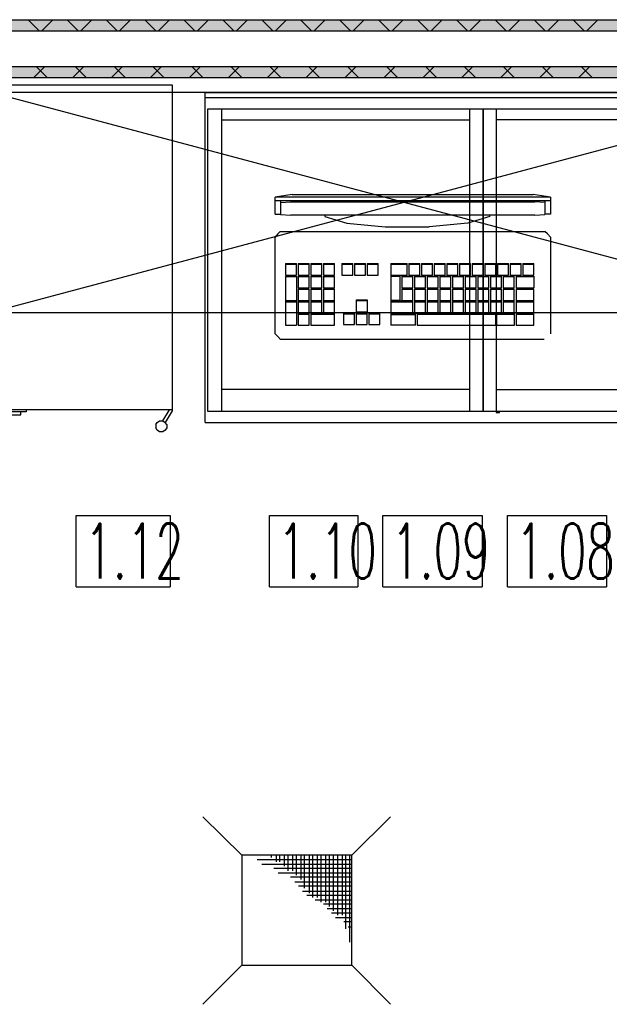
# Model space of a CAD drawing. Header units: millimetres. Extents: x 0 to 40100, y 0 to 29075.
# Tile 87 of 119: x 14877 to 15948, y 24091 to 25882. Entities that reach past the tile are written whole.
import ezdxf

# ---------------------------------------------------------------- set-up
doc = ezdxf.new("R2010")
doc.units = ezdxf.units.MM
doc.header["$MEASUREMENT"] = 0
doc.linetypes.add('AUSGEZOGEN', pattern=[0, 0])
doc.layers.get('0').update_dxf_attribs({"linetype": 'CONTINUOUS'})
for name, color, linetype, true_color in [('ibmp_KT_Bodenabläufe', 7, 'AUSGEZOGEN', 0x0080c0), ('ibmp_KT_Einrichtung', 7, 'AUSGEZOGEN', 0x000080), ('ibmp_KT_Geräte-bauseits', 7, 'AUSGEZOGEN', 0x008000), ('ibmp_KT_Grundriss', 6, 'AUSGEZOGEN', 0xff00ff), ('ibmp_KT_Grundriss_Grundfläche', 7, 'AUSGEZOGEN', 0xffc6ff), ('ibmp_KT_Grundriss_Schraffur', 6, 'AUSGEZOGEN', 0xff00ff), ('IBMP_KT_POS-NUMMERN', 7, 'AUSGEZOGEN', 0xff8c55)]:
    doc.layers.add(name, color=color, linetype=linetype, true_color=true_color)
doc.styles.get("Standard").update_dxf_attribs({"font": 'TXT.SHX'})

# ---------------------------------------------------------------- blocks, each defined once
blk = doc.blocks.new('_SWS_COLOR_BLOCK_12')
at = {"layer": 'ibmp_KT_Grundriss_Grundfläche', "color": 0, "true_color": 0xfefefe}
for points in [[(10495, 25861.5), (17110, 25881.5), (17110, 25861.5)], [(10495, 25861.5), (10495, 25881.5), (17110, 25881.5)]]:
    blk.add_solid(points, dxfattribs=at)
at = {"color": 0, "true_color": 0x000000}
blk.add_attdef('', (0, 0), '', height=1, dxfattribs=at)
blk = doc.blocks.new('_SWS_COLOR_BLOCK_86')
at = {"layer": 'ibmp_KT_Grundriss_Grundfläche', "color": 0, "true_color": 0xfefefe}
for points in [[(11427.3, 25776.2), (11407.3, 25796.2), (17110, 25796.2)], [(11427.3, 25776.2), (17110, 25796.2), (17110, 25776.2)]]:
    blk.add_solid(points, dxfattribs=at)
at = {"color": 0, "true_color": 0x000000}
blk.add_attdef('', (0, 0), '', height=1, dxfattribs=at)
blk = doc.blocks.new('BLOCK_00282')
at = {"layer": 'ibmp_KT_Einrichtung', "color": 0, "linetype": 'AUSGEZOGEN', "true_color": 0x000000}
for p, q in [((15719.1, 25169.1), (15719.1, 25719.1)), ((15719.1, 25719.1), (16664.1, 25719.1)), ((15742.88, 25719.1), (15742.88, 25167.1)), ((16640.32, 25719.1), (16640.32, 25167.1)), ((16664.1, 25719.1), (16664.1, 25169.1)), ((16640.32, 25699.1), (15742.88, 25699.1)), ((15742.88, 25209.1), (16640.32, 25209.1)), ((16664.1, 25169.1), (15719.1, 25169.1)), ((15742.88, 25167.1), (15748.81, 25167.1)), ((15748.81, 25167.1), (15748.81, 25169.1)), ((16634.39, 25169.1), (16634.39, 25167.1)), ((16640.32, 25167.1), (16634.39, 25167.1))]:
    blk.add_line(p, q, dxfattribs=at)
at = {"color": 0, "true_color": 0x000000}
blk.add_attdef('', (0, 0), '', height=1, dxfattribs=at)
blk = doc.blocks.new('BLOCK_00283')
at = {"layer": 'ibmp_KT_Einrichtung', "color": 0, "linetype": 'AUSGEZOGEN', "true_color": 0x000000}
for p, q in [((15219.1, 25169.1), (15219.1, 25719.1)), ((15219.1, 25719.1), (15719.1, 25719.1)), ((15244.1, 25169.1), (15244.1, 25719.1)), ((15694.1, 25719.1), (15694.1, 25169.1)), ((15719.1, 25719.1), (15719.1, 25169.1)), ((15244.1, 25699.1), (15694.1, 25699.1)), ((15694.1, 25209.1), (15244.1, 25209.1)), ((15719.1, 25169.1), (15219.1, 25169.1))]:
    blk.add_line(p, q, dxfattribs=at)
at = {"color": 0, "true_color": 0x000000}
blk.add_attdef('', (0, 0), '', height=1, dxfattribs=at)
blk = doc.blocks.new('BLOCK_00284')
at = {"layer": 'ibmp_KT_Einrichtung', "color": 0, "linetype": 'AUSGEZOGEN', "true_color": 0x000000}
for p, q in [((15214.1, 25149.1), (15214.1, 25749.1)), ((15214.1, 25749.1), (17064.1, 25749.1)), ((17064.1, 25749.1), (17064.1, 25149.1)), ((17064.1, 25739.1), (15214.1, 25739.1)), ((15214.1, 25149.1), (17064.1, 25149.1))]:
    blk.add_line(p, q, dxfattribs=at)
at = {"color": 0, "true_color": 0x000000}
blk.add_attdef('', (0, 0), '', height=1, dxfattribs=at)
blk = doc.blocks.new('BLOCK_00285')
at = {"layer": 'ibmp_KT_Einrichtung', "color": 0, "linetype": 'AUSGEZOGEN', "true_color": 0x000000}
for p, q in [((16324.1, 25749.1), (14824.1, 25749.1)), ((14824.1, 25749.1), (14824.1, 25349.1)), ((14824.1, 25349.1), (16324.1, 25749.1)), ((16324.1, 25349.1), (14824.1, 25749.1)), ((16324.1, 25349.1), (16324.1, 25749.1)), ((14824.1, 25349.1), (16324.1, 25349.1))]:
    blk.add_line(p, q, dxfattribs=at)
at = {"color": 0, "true_color": 0x000000}
blk.add_attdef('', (0, 0), '', height=1, dxfattribs=at)
blk = doc.blocks.new('BLOCK_00287')
at = {"layer": 'ibmp_KT_Einrichtung', "color": 0, "linetype": 'AUSGEZOGEN', "true_color": 0x000000}
for p, q in [((14554.1, 25763.1), (15154.1, 25763.1)), ((14554.1, 25172.1), (14554.1, 25763.1)), ((15154.1, 25763.1), (15154.1, 25170.1)), ((15154.1, 25172.1), (14554.1, 25172.1)), ((14819.1, 25168.1), (14819.1, 25171.1)), ((14889.1, 25168.1), (14819.1, 25168.1)), ((14829.1, 25168.1), (14829.1, 25163.1)), ((14829.1, 25163.1), (14879.1, 25163.1)), ((14879.1, 25163.1), (14879.1, 25168.1)), ((14889.1, 25171.1), (14889.1, 25168.1)), ((15137.1, 25152.1), (15149.1, 25172.1)), ((15154.1, 25170.1), (15141.1, 25149.1)), ((15124.1, 25145.1), (15127.1, 25149.1)), ((15124.1, 25145.1), (15124.1, 25139.1)), ((15127.1, 25149.1), (15131.1, 25152.1)), ((15131.1, 25152.1), (15137.1, 25152.1)), ((15137.1, 25152.1), (15141.1, 25149.1)), ((15144.1, 25145.1), (15141.1, 25149.1)), ((15144.1, 25145.1), (15144.1, 25139.1)), ((15127.1, 25135.1), (15124.1, 25139.1)), ((15131.1, 25132.1), (15127.1, 25135.1)), ((15137.1, 25132.1), (15131.1, 25132.1)), ((15141.1, 25135.1), (15137.1, 25132.1)), ((15144.1, 25139.1), (15141.1, 25135.1))]:
    blk.add_line(p, q, dxfattribs=at)
at = {"color": 0, "true_color": 0x000000}
blk.add_attdef('', (0, 0), '', height=1, dxfattribs=at)
blk = doc.blocks.new('BLOCK_00389')
at = {"layer": 'ibmp_KT_Bodenabläufe', "color": 0, "linetype": 'AUSGEZOGEN', "true_color": 0x000000}
for p, q in [((15209.73, 24431.96), (15280.73, 24361.96)), ((15480.73, 24361.96), (15550.73, 24431.96)), ((15280.73, 24361.96), (15280.73, 24161.96)), ((15480.73, 24361.96), (15280.73, 24361.96)), ((15480.73, 24353.96), (15308.73, 24353.96)), ((15334.73, 24357.96), (15334.73, 24361.96)), ((15342.73, 24361.96), (15342.73, 24349.96)), ((15349.73, 24349.96), (15349.73, 24361.96)), ((15357.73, 24361.96), (15357.73, 24341.96)), ((15364.73, 24333.96), (15364.73, 24361.96)), ((15372.73, 24361.96), (15372.73, 24333.96)), ((15379.73, 24325.96), (15379.73, 24361.96)), ((15387.73, 24361.96), (15387.73, 24317.96)), ((15394.73, 24301.96), (15394.73, 24361.96)), ((15402.73, 24361.96), (15402.73, 24292.96)), ((15409.73, 24284.96), (15409.73, 24361.96)), ((15417.73, 24361.96), (15417.73, 24284.96)), ((15424.73, 24276.96), (15424.73, 24361.96)), ((15432.73, 24361.96), (15432.73, 24276.96)), ((15439.73, 24268.96), (15439.73, 24361.96)), ((15446.73, 24361.96), (15446.73, 24260.96)), ((15454.73, 24252.96), (15454.73, 24361.96)), ((15462.73, 24361.96), (15462.73, 24252.96)), ((15469.73, 24227.96), (15469.73, 24361.96)), ((15476.73, 24203.96), (15476.73, 24361.96)), ((15480.73, 24161.96), (15480.73, 24361.96)), ((15316.73, 24345.96), (15480.73, 24345.96)), ((15480.73, 24337.96), (15338.73, 24337.96)), ((15346.73, 24329.96), (15480.73, 24329.96)), ((15480.73, 24321.96), (15368.73, 24321.96)), ((15376.73, 24313.96), (15480.73, 24313.96)), ((15480.73, 24305.96), (15383.73, 24305.96)), ((15390.73, 24296.96), (15480.73, 24296.96)), ((15480.73, 24288.96), (15398.73, 24288.96)), ((15413.73, 24280.96), (15480.73, 24280.96)), ((15480.73, 24272.96), (15428.73, 24272.96)), ((15435.73, 24264.96), (15480.73, 24264.96)), ((15480.73, 24256.96), (15443.73, 24256.96)), ((15450.73, 24248.96), (15480.73, 24248.96)), ((15480.73, 24240.96), (15465.73, 24240.96)), ((15473.73, 24231.96), (15480.73, 24231.96)), ((15209.73, 24090.96), (15280.73, 24161.96)), ((15280.73, 24161.96), (15480.73, 24161.96)), ((15550.73, 24090.96), (15480.73, 24161.96))]:
    blk.add_line(p, q, dxfattribs=at)
at = {"color": 0, "true_color": 0x000000}
blk.add_attdef('', (0, 0), '', height=1, dxfattribs=at)
blk = doc.blocks.new('BLOCK_00437')
at = {"layer": 'ibmp_KT_Geräte-bauseits', "color": 0, "linetype": 'AUSGEZOGEN', "true_color": 0x000000}
for p, q in [((15372.35, 25563.74), (15341.1, 25558.82)), ((15841.1, 25558.82), (15341.1, 25558.82)), ((15341.1, 25528.08), (15341.1, 25558.82)), ((15341.1, 25552.9), (15841.1, 25552.9)), ((15351.1, 25552.9), (15351.1, 25527.1)), ((15369.56, 25552.9), (15369.56, 25550.1)), ((15372.35, 25563.74), (15809.85, 25563.74)), ((15841.1, 25558.82), (15809.85, 25563.74)), ((15812.64, 25552.9), (15812.64, 25550.1)), ((15831.1, 25552.9), (15831.1, 25527.1)), ((15841.1, 25558.82), (15841.1, 25528.08)), ((15351.1, 25549.1), (15369.56, 25550.1)), ((15369.56, 25550.1), (15812.64, 25550.1)), ((15831.1, 25549.1), (15812.64, 25550.1)), ((15341.1, 25528.08), (15351.1, 25528.08)), ((15351.1, 25527.1), (15369.56, 25526.1)), ((15812.64, 25526.1), (15369.56, 25526.1)), ((15431.1, 25526.1), (15431.1, 25523.42)), ((15431.1, 25523.42), (15471.1, 25511.76)), ((15731.1, 25523.42), (15691.1, 25511.76)), ((15731.1, 25523.42), (15731.1, 25526.1)), ((15812.64, 25526.1), (15831.1, 25527.1)), ((15841.1, 25528.08), (15831.1, 25528.08)), ((15471.1, 25511.76), (15541.1, 25505.1)), ((15541.1, 25505.1), (15621.1, 25505.1)), ((15691.1, 25511.76), (15621.1, 25505.1)), ((15346.1, 25492.1), (15341.1, 25486.1)), ((15341.1, 25310.1), (15341.1, 25486.1)), ((15350.1, 25496.1), (15346.1, 25492.1)), ((15350.1, 25496.1), (15831.1, 25496.1)), ((15836.1, 25492.1), (15831.1, 25496.1)), ((15841.1, 25486.1), (15836.1, 25492.1)), ((15841.1, 25486.1), (15841.1, 25310.1)), ((15360.1, 25438.1), (15360.1, 25417.1)), ((15360.1, 25438.1), (15380.1, 25438.1)), ((15380.1, 25436.1), (15360.1, 25436.1)), ((15380.1, 25417.1), (15380.1, 25438.1)), ((15383.1, 25438.1), (15383.1, 25417.1)), ((15383.1, 25438.1), (15403.1, 25438.1)), ((15403.1, 25436.1), (15383.1, 25436.1)), ((15403.1, 25417.1), (15403.1, 25438.1)), ((15406.1, 25438.1), (15406.1, 25417.1)), ((15406.1, 25438.1), (15426.1, 25438.1)), ((15426.1, 25436.1), (15406.1, 25436.1)), ((15426.1, 25417.1), (15426.1, 25438.1)), ((15429.1, 25438.1), (15429.1, 25417.1)), ((15429.1, 25438.1), (15449.1, 25438.1)), ((15449.1, 25436.1), (15429.1, 25436.1)), ((15449.1, 25417.1), (15449.1, 25438.1)), ((15462.1, 25438.1), (15462.1, 25417.1)), ((15462.1, 25438.1), (15482.1, 25438.1)), ((15482.1, 25436.1), (15462.1, 25436.1)), ((15482.1, 25417.1), (15482.1, 25438.1)), ((15485.1, 25438.1), (15485.1, 25417.1)), ((15485.1, 25438.1), (15505.1, 25438.1)), ((15505.1, 25436.1), (15485.1, 25436.1)), ((15505.1, 25417.1), (15505.1, 25438.1)), ((15508.1, 25438.1), (15508.1, 25417.1)), ((15508.1, 25438.1), (15528.1, 25438.1)), ((15528.1, 25436.1), (15508.1, 25436.1)), ((15528.1, 25417.1), (15528.1, 25438.1)), ((15551.1, 25438.1), (15551.1, 25417.1)), ((15551.1, 25438.1), (15581.1, 25438.1)), ((15581.1, 25436.1), (15551.1, 25436.1)), ((15581.1, 25417.1), (15581.1, 25438.1)), ((15584.1, 25438.1), (15584.1, 25417.1)), ((15584.1, 25438.1), (15604.1, 25438.1)), ((15604.1, 25436.1), (15584.1, 25436.1)), ((15604.1, 25417.1), (15604.1, 25438.1)), ((15607.1, 25438.1), (15607.1, 25417.1)), ((15607.1, 25438.1), (15627.1, 25438.1)), ((15627.1, 25436.1), (15607.1, 25436.1)), ((15627.1, 25417.1), (15627.1, 25438.1)), ((15630.1, 25438.1), (15630.1, 25417.1)), ((15630.1, 25438.1), (15650.1, 25438.1)), ((15650.1, 25436.1), (15630.1, 25436.1)), ((15650.1, 25417.1), (15650.1, 25438.1)), ((15653.1, 25438.1), (15653.1, 25417.1)), ((15653.1, 25438.1), (15673.1, 25438.1)), ((15673.1, 25436.1), (15653.1, 25436.1)), ((15673.1, 25417.1), (15673.1, 25438.1)), ((15676.1, 25438.1), (15676.1, 25417.1)), ((15676.1, 25438.1), (15696.1, 25438.1)), ((15696.1, 25436.1), (15676.1, 25436.1)), ((15696.1, 25417.1), (15696.1, 25438.1)), ((15699.1, 25438.1), (15699.1, 25417.1)), ((15699.1, 25438.1), (15719.1, 25438.1)), ((15719.1, 25436.1), (15699.1, 25436.1)), ((15719.1, 25417.1), (15719.1, 25438.1)), ((15722.1, 25438.1), (15722.1, 25417.1)), ((15722.1, 25438.1), (15742.1, 25438.1)), ((15742.1, 25436.1), (15722.1, 25436.1)), ((15742.1, 25417.1), (15742.1, 25438.1)), ((15745.1, 25438.1), (15745.1, 25417.1)), ((15745.1, 25438.1), (15765.1, 25438.1)), ((15765.1, 25436.1), (15745.1, 25436.1)), ((15765.1, 25417.1), (15765.1, 25438.1)), ((15768.1, 25438.1), (15768.1, 25417.1)), ((15768.1, 25438.1), (15788.1, 25438.1)), ((15788.1, 25436.1), (15768.1, 25436.1)), ((15788.1, 25417.1), (15788.1, 25438.1)), ((15791.1, 25438.1), (15791.1, 25417.1)), ((15791.1, 25438.1), (15811.1, 25438.1)), ((15811.1, 25436.1), (15791.1, 25436.1)), ((15811.1, 25417.1), (15811.1, 25438.1)), ((15360.1, 25417.1), (15380.1, 25417.1)), ((15360.1, 25415.1), (15360.1, 25371.1)), ((15360.1, 25415.1), (15380.1, 25415.1)), ((15380.1, 25414.1), (15360.1, 25414.1)), ((15380.1, 25415.1), (15380.1, 25371.1)), ((15383.1, 25417.1), (15403.1, 25417.1)), ((15383.1, 25415.1), (15383.1, 25394.1)), ((15383.1, 25415.1), (15403.1, 25415.1)), ((15403.1, 25414.1), (15383.1, 25414.1)), ((15403.1, 25394.1), (15403.1, 25415.1)), ((15406.1, 25417.1), (15426.1, 25417.1)), ((15406.1, 25415.1), (15406.1, 25394.1)), ((15406.1, 25415.1), (15426.1, 25415.1)), ((15426.1, 25414.1), (15406.1, 25414.1)), ((15426.1, 25394.1), (15426.1, 25415.1)), ((15429.1, 25417.1), (15449.1, 25417.1)), ((15429.1, 25415.1), (15429.1, 25394.1)), ((15429.1, 25415.1), (15449.1, 25415.1)), ((15449.1, 25414.1), (15429.1, 25414.1)), ((15449.1, 25394.1), (15449.1, 25415.1)), ((15462.1, 25417.1), (15482.1, 25417.1)), ((15485.1, 25417.1), (15505.1, 25417.1)), ((15508.1, 25417.1), (15528.1, 25417.1)), ((15551.1, 25417.1), (15581.1, 25417.1)), ((15551.1, 25416.1), (15551.1, 25371.1)), ((15568.1, 25416.1), (15551.1, 25416.1)), ((15551.1, 25415.1), (15568.1, 25415.1)), ((15568.1, 25371.1), (15568.1, 25416.1)), ((15571.1, 25415.1), (15571.1, 25394.1)), ((15571.1, 25415.1), (15591.1, 25415.1)), ((15591.1, 25414.1), (15571.1, 25414.1)), ((15584.1, 25417.1), (15604.1, 25417.1)), ((15591.1, 25394.1), (15591.1, 25415.1)), ((15594.1, 25415.1), (15594.1, 25394.1)), ((15594.1, 25415.1), (15614.1, 25415.1)), ((15614.1, 25414.1), (15594.1, 25414.1)), ((15607.1, 25417.1), (15627.1, 25417.1)), ((15614.1, 25394.1), (15614.1, 25415.1)), ((15617.1, 25415.1), (15617.1, 25394.1)), ((15617.1, 25415.1), (15637.1, 25415.1)), ((15637.1, 25414.1), (15617.1, 25414.1)), ((15630.1, 25417.1), (15650.1, 25417.1)), ((15637.1, 25394.1), (15637.1, 25415.1)), ((15640.1, 25415.1), (15640.1, 25394.1)), ((15640.1, 25415.1), (15660.1, 25415.1)), ((15660.1, 25414.1), (15640.1, 25414.1)), ((15653.1, 25417.1), (15673.1, 25417.1)), ((15660.1, 25394.1), (15660.1, 25415.1)), ((15663.1, 25415.1), (15663.1, 25394.1)), ((15663.1, 25415.1), (15683.1, 25415.1)), ((15683.1, 25414.1), (15663.1, 25414.1)), ((15676.1, 25417.1), (15696.1, 25417.1)), ((15683.1, 25394.1), (15683.1, 25415.1)), ((15686.1, 25415.1), (15686.1, 25394.1)), ((15686.1, 25415.1), (15706.1, 25415.1)), ((15706.1, 25414.1), (15686.1, 25414.1)), ((15699.1, 25417.1), (15719.1, 25417.1)), ((15706.1, 25394.1), (15706.1, 25415.1)), ((15709.1, 25415.1), (15709.1, 25394.1)), ((15709.1, 25415.1), (15729.1, 25415.1)), ((15729.1, 25414.1), (15709.1, 25414.1)), ((15722.1, 25417.1), (15742.1, 25417.1)), ((15729.1, 25394.1), (15729.1, 25415.1)), ((15732.1, 25415.1), (15732.1, 25394.1)), ((15732.1, 25415.1), (15752.1, 25415.1)), ((15752.1, 25414.1), (15732.1, 25414.1)), ((15745.1, 25417.1), (15765.1, 25417.1)), ((15752.1, 25394.1), (15752.1, 25415.1)), ((15755.1, 25415.1), (15755.1, 25394.1)), ((15755.1, 25415.1), (15775.1, 25415.1)), ((15775.1, 25414.1), (15755.1, 25414.1)), ((15768.1, 25417.1), (15788.1, 25417.1)), ((15775.1, 25394.1), (15775.1, 25415.1)), ((15779.1, 25415.1), (15779.1, 25394.1)), ((15779.1, 25415.1), (15811.1, 25415.1)), ((15811.1, 25414.1), (15779.1, 25414.1)), ((15791.1, 25417.1), (15811.1, 25417.1)), ((15811.1, 25415.1), (15811.1, 25394.1)), ((15383.1, 25394.1), (15403.1, 25394.1)), ((15383.1, 25392.1), (15383.1, 25371.1)), ((15383.1, 25392.1), (15403.1, 25392.1)), ((15403.1, 25391.1), (15383.1, 25391.1)), ((15403.1, 25371.1), (15403.1, 25392.1)), ((15406.1, 25394.1), (15426.1, 25394.1)), ((15406.1, 25392.1), (15406.1, 25371.1)), ((15406.1, 25392.1), (15426.1, 25392.1)), ((15426.1, 25391.1), (15406.1, 25391.1)), ((15426.1, 25371.1), (15426.1, 25392.1)), ((15429.1, 25394.1), (15449.1, 25394.1)), ((15429.1, 25392.1), (15429.1, 25371.1)), ((15429.1, 25392.1), (15449.1, 25392.1)), ((15449.1, 25391.1), (15429.1, 25391.1)), ((15449.1, 25371.1), (15449.1, 25392.1)), ((15571.1, 25394.1), (15591.1, 25394.1)), ((15571.1, 25392.1), (15571.1, 25371.1)), ((15571.1, 25392.1), (15591.1, 25392.1)), ((15591.1, 25391.1), (15571.1, 25391.1)), ((15591.1, 25371.1), (15591.1, 25392.1)), ((15594.1, 25394.1), (15614.1, 25394.1)), ((15594.1, 25392.1), (15594.1, 25371.1)), ((15594.1, 25392.1), (15614.1, 25392.1)), ((15614.1, 25391.1), (15594.1, 25391.1)), ((15614.1, 25371.1), (15614.1, 25392.1)), ((15617.1, 25394.1), (15637.1, 25394.1)), ((15617.1, 25392.1), (15617.1, 25371.1)), ((15617.1, 25392.1), (15637.1, 25392.1)), ((15637.1, 25391.1), (15617.1, 25391.1)), ((15637.1, 25371.1), (15637.1, 25392.1)), ((15640.1, 25394.1), (15660.1, 25394.1)), ((15640.1, 25392.1), (15640.1, 25371.1)), ((15640.1, 25392.1), (15660.1, 25392.1)), ((15660.1, 25391.1), (15640.1, 25391.1)), ((15660.1, 25371.1), (15660.1, 25392.1)), ((15663.1, 25394.1), (15683.1, 25394.1)), ((15663.1, 25392.1), (15663.1, 25371.1)), ((15663.1, 25392.1), (15683.1, 25392.1)), ((15683.1, 25391.1), (15663.1, 25391.1)), ((15683.1, 25371.1), (15683.1, 25392.1)), ((15686.1, 25394.1), (15706.1, 25394.1)), ((15686.1, 25392.1), (15686.1, 25371.1)), ((15686.1, 25392.1), (15706.1, 25392.1)), ((15706.1, 25391.1), (15686.1, 25391.1)), ((15706.1, 25371.1), (15706.1, 25392.1)), ((15709.1, 25394.1), (15729.1, 25394.1)), ((15709.1, 25392.1), (15709.1, 25371.1)), ((15709.1, 25392.1), (15729.1, 25392.1)), ((15729.1, 25391.1), (15709.1, 25391.1)), ((15729.1, 25371.1), (15729.1, 25392.1)), ((15732.1, 25394.1), (15752.1, 25394.1)), ((15732.1, 25392.1), (15732.1, 25371.1)), ((15732.1, 25392.1), (15752.1, 25392.1)), ((15752.1, 25391.1), (15732.1, 25391.1)), ((15752.1, 25371.1), (15752.1, 25392.1)), ((15755.1, 25394.1), (15775.1, 25394.1)), ((15755.1, 25392.1), (15755.1, 25371.1)), ((15755.1, 25392.1), (15775.1, 25392.1)), ((15775.1, 25391.1), (15755.1, 25391.1)), ((15775.1, 25371.1), (15775.1, 25392.1)), ((15779.1, 25394.1), (15811.1, 25394.1)), ((15779.1, 25392.1), (15779.1, 25371.1)), ((15779.1, 25392.1), (15811.1, 25392.1)), ((15811.1, 25391.1), (15779.1, 25391.1)), ((15811.1, 25371.1), (15811.1, 25392.1)), ((15488.1, 25372.1), (15488.1, 25350.1)), ((15488.1, 25372.1), (15508.1, 25372.1)), ((15508.1, 25372.1), (15508.1, 25350.1)), ((15360.1, 25371.1), (15380.1, 25371.1)), ((15360.1, 25370.1), (15360.1, 25326.1)), ((15360.1, 25370.1), (15380.1, 25370.1)), ((15380.1, 25368.1), (15360.1, 25368.1)), ((15380.1, 25370.1), (15380.1, 25326.1)), ((15383.1, 25371.1), (15403.1, 25371.1)), ((15383.1, 25370.1), (15383.1, 25348.1)), ((15383.1, 25370.1), (15403.1, 25370.1)), ((15403.1, 25368.1), (15383.1, 25368.1)), ((15403.1, 25348.1), (15403.1, 25370.1)), ((15406.1, 25371.1), (15426.1, 25371.1)), ((15406.1, 25370.1), (15406.1, 25348.1)), ((15406.1, 25370.1), (15426.1, 25370.1)), ((15426.1, 25368.1), (15406.1, 25368.1)), ((15426.1, 25348.1), (15426.1, 25370.1)), ((15429.1, 25371.1), (15449.1, 25371.1)), ((15429.1, 25370.1), (15429.1, 25348.1)), ((15429.1, 25370.1), (15449.1, 25370.1)), ((15449.1, 25368.1), (15429.1, 25368.1)), ((15449.1, 25348.1), (15449.1, 25370.1)), ((15508.1, 25370.1), (15488.1, 25370.1)), ((15568.1, 25371.1), (15551.1, 25371.1)), ((15551.1, 25370.1), (15551.1, 25348.1)), ((15551.1, 25370.1), (15591.1, 25370.1)), ((15591.1, 25368.1), (15551.1, 25368.1)), ((15571.1, 25371.1), (15591.1, 25371.1)), ((15591.1, 25348.1), (15591.1, 25370.1)), ((15594.1, 25371.1), (15614.1, 25371.1)), ((15594.1, 25370.1), (15594.1, 25348.1)), ((15594.1, 25370.1), (15614.1, 25370.1)), ((15614.1, 25368.1), (15594.1, 25368.1)), ((15614.1, 25348.1), (15614.1, 25370.1)), ((15617.1, 25371.1), (15637.1, 25371.1)), ((15617.1, 25370.1), (15617.1, 25348.1)), ((15617.1, 25370.1), (15637.1, 25370.1)), ((15637.1, 25368.1), (15617.1, 25368.1)), ((15637.1, 25348.1), (15637.1, 25370.1)), ((15640.1, 25371.1), (15660.1, 25371.1)), ((15640.1, 25370.1), (15640.1, 25348.1)), ((15640.1, 25370.1), (15660.1, 25370.1)), ((15660.1, 25368.1), (15640.1, 25368.1)), ((15660.1, 25348.1), (15660.1, 25370.1)), ((15663.1, 25371.1), (15683.1, 25371.1)), ((15663.1, 25370.1), (15663.1, 25348.1)), ((15663.1, 25370.1), (15683.1, 25370.1)), ((15683.1, 25368.1), (15663.1, 25368.1)), ((15683.1, 25348.1), (15683.1, 25370.1)), ((15686.1, 25371.1), (15706.1, 25371.1)), ((15686.1, 25370.1), (15686.1, 25348.1)), ((15686.1, 25370.1), (15706.1, 25370.1)), ((15706.1, 25368.1), (15686.1, 25368.1)), ((15706.1, 25348.1), (15706.1, 25370.1)), ((15709.1, 25371.1), (15729.1, 25371.1)), ((15709.1, 25370.1), (15709.1, 25348.1)), ((15709.1, 25370.1), (15729.1, 25370.1)), ((15729.1, 25368.1), (15709.1, 25368.1)), ((15729.1, 25348.1), (15729.1, 25370.1)), ((15732.1, 25371.1), (15752.1, 25371.1)), ((15732.1, 25370.1), (15732.1, 25348.1)), ((15732.1, 25370.1), (15752.1, 25370.1)), ((15752.1, 25368.1), (15732.1, 25368.1)), ((15752.1, 25348.1), (15752.1, 25370.1)), ((15755.1, 25371.1), (15775.1, 25371.1)), ((15755.1, 25370.1), (15755.1, 25348.1)), ((15755.1, 25370.1), (15775.1, 25370.1)), ((15775.1, 25368.1), (15755.1, 25368.1)), ((15775.1, 25348.1), (15775.1, 25370.1)), ((15779.1, 25371.1), (15811.1, 25371.1)), ((15779.1, 25370.1), (15779.1, 25348.1)), ((15779.1, 25370.1), (15811.1, 25370.1)), ((15811.1, 25368.1), (15779.1, 25368.1)), ((15811.1, 25348.1), (15811.1, 25370.1)), ((15383.1, 25348.1), (15403.1, 25348.1)), ((15383.1, 25347.1), (15383.1, 25326.1)), ((15383.1, 25347.1), (15403.1, 25347.1)), ((15403.1, 25345.1), (15383.1, 25345.1)), ((15403.1, 25326.1), (15403.1, 25347.1)), ((15406.1, 25348.1), (15426.1, 25348.1)), ((15406.1, 25347.1), (15406.1, 25326.1)), ((15406.1, 25347.1), (15449.1, 25347.1)), ((15449.1, 25345.1), (15406.1, 25345.1)), ((15429.1, 25348.1), (15449.1, 25348.1)), ((15449.1, 25326.1), (15449.1, 25347.1)), ((15465.1, 25348.1), (15465.1, 25327.1)), ((15465.1, 25348.1), (15485.1, 25348.1)), ((15485.1, 25346.1), (15465.1, 25346.1)), ((15485.1, 25327.1), (15485.1, 25348.1)), ((15488.1, 25350.1), (15508.1, 25350.1)), ((15488.1, 25348.1), (15488.1, 25327.1)), ((15488.1, 25348.1), (15508.1, 25348.1)), ((15508.1, 25346.1), (15488.1, 25346.1)), ((15508.1, 25327.1), (15508.1, 25348.1)), ((15511.1, 25348.1), (15511.1, 25327.1)), ((15511.1, 25348.1), (15531.1, 25348.1)), ((15531.1, 25346.1), (15511.1, 25346.1)), ((15531.1, 25327.1), (15531.1, 25348.1)), ((15551.1, 25348.1), (15591.1, 25348.1)), ((15596.1, 25347.1), (15551.1, 25347.1)), ((15551.1, 25347.1), (15551.1, 25326.1)), ((15551.1, 25345.1), (15596.1, 25345.1)), ((15594.1, 25348.1), (15614.1, 25348.1)), ((15596.1, 25326.1), (15596.1, 25347.1)), ((15599.1, 25347.1), (15742.1, 25347.1)), ((15599.1, 25347.1), (15599.1, 25326.1)), ((15742.1, 25345.1), (15599.1, 25345.1)), ((15617.1, 25348.1), (15637.1, 25348.1)), ((15640.1, 25348.1), (15660.1, 25348.1)), ((15663.1, 25348.1), (15683.1, 25348.1)), ((15686.1, 25348.1), (15706.1, 25348.1)), ((15709.1, 25348.1), (15729.1, 25348.1)), ((15732.1, 25348.1), (15752.1, 25348.1)), ((15742.1, 25326.1), (15742.1, 25347.1)), ((15743.1, 25347.1), (15743.1, 25326.1)), ((15743.1, 25347.1), (15776.1, 25347.1)), ((15776.1, 25345.1), (15743.1, 25345.1)), ((15755.1, 25348.1), (15775.1, 25348.1)), ((15776.1, 25326.1), (15776.1, 25347.1)), ((15779.1, 25348.1), (15811.1, 25348.1)), ((15779.1, 25347.1), (15779.1, 25326.1)), ((15779.1, 25347.1), (15811.1, 25347.1)), ((15811.1, 25345.1), (15779.1, 25345.1)), ((15811.1, 25326.1), (15811.1, 25347.1)), ((15360.1, 25326.1), (15380.1, 25326.1)), ((15383.1, 25326.1), (15403.1, 25326.1)), ((15406.1, 25326.1), (15449.1, 25326.1)), ((15465.1, 25327.1), (15485.1, 25327.1)), ((15488.1, 25327.1), (15508.1, 25327.1)), ((15511.1, 25327.1), (15531.1, 25327.1)), ((15596.1, 25326.1), (15551.1, 25326.1)), ((15599.1, 25326.1), (15742.1, 25326.1)), ((15743.1, 25326.1), (15776.1, 25326.1)), ((15779.1, 25326.1), (15811.1, 25326.1)), ((15341.1, 25310.1), (15346.1, 25305.1)), ((15346.1, 25305.1), (15351.1, 25300.1)), ((15830.1, 25300.1), (15351.1, 25300.1))]:
    blk.add_line(p, q, dxfattribs=at)
at = {"color": 0, "true_color": 0x000000}
blk.add_attdef('', (0, 0), '', height=1, dxfattribs=at)

msp = doc.modelspace()

# ---------------------------------------------------------------- linework, layer by layer
at = {"layer": 'ibmp_KT_Grundriss', "color": 0, "linetype": 'AUSGEZOGEN', "true_color": 0x000000}
for p, q in [((10495.1, 25881.48), (17110.1, 25881.48)), ((10495.1, 25861.48), (17110.1, 25861.48)), ((11407.24, 25796.26), (17110.1, 25796.26)), ((11427.24, 25776.26), (17110.1, 25776.26))]:
    msp.add_line(p, q, dxfattribs=at)
at = {"layer": 'ibmp_KT_Grundriss_Schraffur', "color": 0, "linetype": 'AUSGEZOGEN', "true_color": 0x000000}
for p, q in [((14912.48, 25861.48), (14892.48, 25881.48)), ((14917.23, 25861.48), (14937.23, 25881.48)), ((14963.19, 25881.48), (14983.19, 25861.48)), ((15007.94, 25881.48), (14987.94, 25861.48)), ((15053.9, 25861.48), (15033.9, 25881.48)), ((15058.65, 25861.48), (15078.65, 25881.48)), ((15104.61, 25881.48), (15124.61, 25861.48)), ((15149.36, 25881.48), (15129.36, 25861.48)), ((15195.32, 25861.48), (15175.32, 25881.48)), ((15200.07, 25861.48), (15220.07, 25881.48)), ((15246.03, 25881.48), (15266.03, 25861.48)), ((15290.78, 25881.48), (15270.78, 25861.48)), ((15336.74, 25861.48), (15316.74, 25881.48)), ((15341.49, 25861.48), (15361.49, 25881.48)), ((15387.45, 25881.48), (15407.45, 25861.48)), ((15432.2, 25881.48), (15412.2, 25861.48)), ((15478.16, 25861.48), (15458.16, 25881.48)), ((15482.91, 25861.48), (15502.91, 25881.48)), ((15528.87, 25881.48), (15548.87, 25861.48)), ((15573.62, 25881.48), (15553.62, 25861.48)), ((15619.58, 25861.48), (15599.58, 25881.48)), ((15624.33, 25861.48), (15644.33, 25881.48)), ((15670.29, 25881.48), (15690.29, 25861.48)), ((15715.04, 25881.48), (15695.04, 25861.48)), ((15761, 25861.48), (15741, 25881.48)), ((15765.75, 25861.48), (15785.75, 25881.48)), ((15811.71, 25881.48), (15831.71, 25861.48)), ((15856.46, 25881.48), (15836.46, 25861.48)), ((15902.42, 25861.48), (15882.42, 25881.48)), ((15907.17, 25861.48), (15927.17, 25881.48)), ((14902.71, 25776.26), (14922.71, 25796.26)), ((14907, 25796.26), (14927, 25776.26)), ((14993.42, 25796.26), (14973.42, 25776.26)), ((14997.71, 25776.26), (14977.71, 25796.26)), ((15044.13, 25776.26), (15064.13, 25796.26)), ((15048.42, 25796.26), (15068.42, 25776.26)), ((15134.84, 25796.26), (15114.84, 25776.26)), ((15139.13, 25776.26), (15119.13, 25796.26)), ((15185.55, 25776.26), (15205.55, 25796.26)), ((15189.84, 25796.26), (15209.84, 25776.26)), ((15276.26, 25796.26), (15256.26, 25776.26)), ((15280.55, 25776.26), (15260.55, 25796.26)), ((15326.97, 25776.26), (15346.97, 25796.26)), ((15331.26, 25796.26), (15351.26, 25776.26)), ((15417.68, 25796.26), (15397.68, 25776.26)), ((15421.97, 25776.26), (15401.97, 25796.26)), ((15468.39, 25776.26), (15488.39, 25796.26)), ((15472.68, 25796.26), (15492.68, 25776.26)), ((15559.1, 25796.26), (15539.1, 25776.26)), ((15563.39, 25776.26), (15543.39, 25796.26)), ((15609.81, 25776.26), (15629.81, 25796.26)), ((15614.1, 25796.26), (15634.1, 25776.26)), ((15700.52, 25796.26), (15680.52, 25776.26)), ((15704.81, 25776.26), (15684.81, 25796.26)), ((15751.23, 25776.26), (15771.23, 25796.26)), ((15755.52, 25796.26), (15775.52, 25776.26)), ((15841.94, 25796.26), (15821.94, 25776.26)), ((15846.23, 25776.26), (15826.23, 25796.26)), ((15892.65, 25776.26), (15912.65, 25796.26)), ((15896.94, 25796.26), (15916.94, 25776.26))]:
    msp.add_line(p, q, dxfattribs=at)
at = {"layer": 'IBMP_KT_POS-NUMMERN', "color": 0, "linetype": 'AUSGEZOGEN', "true_color": 0x000000}
for p, q in [((14979.83, 24980.1), (15150.37, 24980.1)), ((14979.83, 24850.1), (14979.83, 24980.1)), ((15150.37, 24980.1), (15150.37, 24850.1)), ((15330.9, 24980.1), (15491.3, 24980.1)), ((15330.9, 24850.1), (15330.9, 24980.1)), ((15491.3, 24980.1), (15491.3, 24850.1)), ((15537.03, 24980.1), (15717.17, 24980.1)), ((15537.03, 24850.1), (15537.03, 24980.1)), ((15717.17, 24980.1), (15717.17, 24850.1)), ((15763.03, 24980.1), (15943.17, 24980.1)), ((15763.03, 24850.1), (15763.03, 24980.1)), ((15943.17, 24980.1), (15943.17, 24850.1)), ((14979.83, 24850.1), (15150.37, 24850.1)), ((15330.9, 24850.1), (15491.3, 24850.1)), ((15537.03, 24850.1), (15717.17, 24850.1)), ((15763.03, 24850.1), (15943.17, 24850.1))]:
    msp.add_line(p, q, dxfattribs=at)

# ---------------------------------------------------------------- block references
at = {"layer": 'ibmp_KT_Bodenabläufe', "color": 0, "true_color": 0x000000}
msp.add_blockref('BLOCK_00389', (0, 0), dxfattribs=at)
at = {"layer": 'ibmp_KT_Einrichtung', "color": 0, "true_color": 0x000000}
for name in ['BLOCK_00287', 'BLOCK_00285', 'BLOCK_00284', 'BLOCK_00283', 'BLOCK_00282']:
    msp.add_blockref(name, (0, 0), dxfattribs=at)
at = {"layer": 'ibmp_KT_Geräte-bauseits', "color": 0, "true_color": 0x000000}
msp.add_blockref('BLOCK_00437', (0, 0), dxfattribs=at)
at = {"layer": 'ibmp_KT_Grundriss_Grundfläche', "color": 0, "true_color": 0x000000}
for name in ['_SWS_COLOR_BLOCK_12', '_SWS_COLOR_BLOCK_86']:
    msp.add_blockref(name, (0, 0), dxfattribs=at)

# ---------------------------------------------------------------- texts
at = {"layer": 'IBMP_KT_POS-NUMMERN', "color": 0, "true_color": 0x000000, "width": 0.6}
for s, p in [('1.12', (14994.83, 24865.1)), ('1.10', (15345.9, 24865.1)), ('1.09', (15552.03, 24865.1)), ('1.08', (15778.03, 24865.1))]:
    msp.add_text(s, height=100, dxfattribs=at).set_placement(p)

doc.saveas('drawing.dxf')
